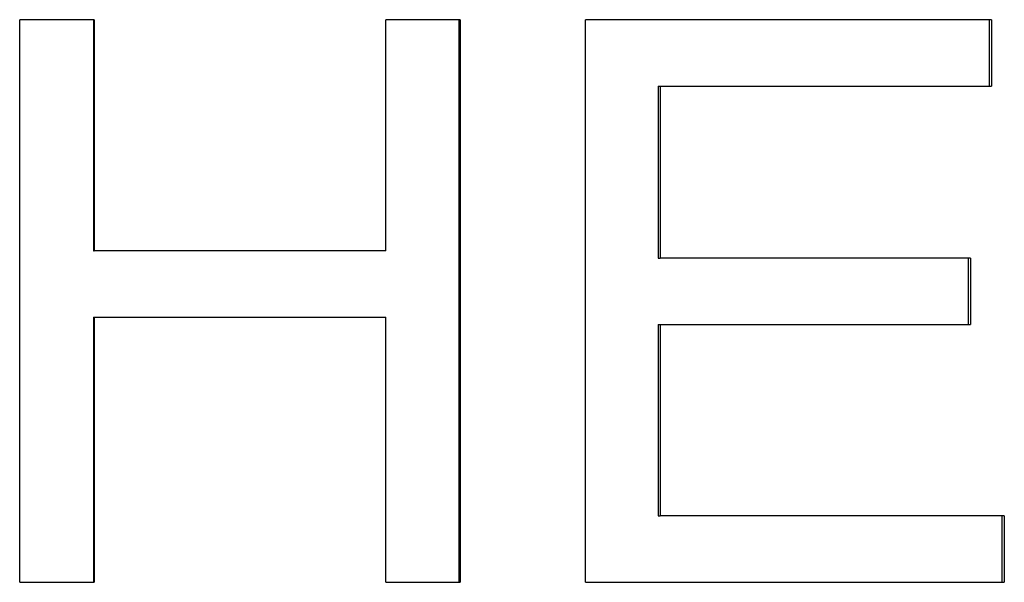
# Paper-space layout 'Layout1' of a CAD drawing. Extents: x -10 to 10, y -0.3 to 15.6.
# Tile 10 of 13: x 0.12 to 0.54, y 5.314 to 5.554. Entities that reach past the tile are written whole.
import ezdxf

# ---------------------------------------------------------------- set-up
doc = ezdxf.new("R2010")
doc.units = 0
doc.header["$MEASUREMENT"] = 0
doc.layers.get('0').update_dxf_attribs({"linetype": 'CONTINUOUS'})

psp = doc.layouts.get("Layout1")

# ---------------------------------------------------------------- linework, layer by layer
for p, q in [((0.15208, 5.55398), (0.12026, 5.55398)), ((0.12026, 5.31398), (0.12026, 5.55398)), ((0.15208, 5.55398), (0.15208, 5.45539)), ((0.30814, 5.55398), (0.27636, 5.55398)), ((0.27636, 5.45539), (0.27636, 5.55398)), ((0.30814, 5.55398), (0.30814, 5.31398)), ((0.53472, 5.55398), (0.36162, 5.55398)), ((0.36162, 5.31398), (0.36162, 5.55398)), ((0.53472, 5.55398), (0.53472, 5.52563)), ((0.39259, 5.52563), (0.39336, 5.52563)), ((0.39336, 5.52563), (0.39336, 5.45228)), ((0.39336, 5.52563), (0.53472, 5.52563)), ((0.15178, 5.45539), (0.15208, 5.45539)), ((0.27636, 5.45539), (0.15208, 5.45539)), ((0.39259, 5.45228), (0.39336, 5.45228)), ((0.52581, 5.45228), (0.39336, 5.45228)), ((0.52581, 5.45228), (0.52581, 5.42392)), ((0.15178, 5.42703), (0.15208, 5.42703)), ((0.15208, 5.42703), (0.15208, 5.31398)), ((0.15208, 5.42703), (0.27636, 5.42703)), ((0.27636, 5.31398), (0.27636, 5.42703)), ((0.39259, 5.42392), (0.39336, 5.42392)), ((0.39336, 5.42392), (0.39336, 5.34234)), ((0.39336, 5.42392), (0.52581, 5.42392)), ((0.39259, 5.34234), (0.39336, 5.34234)), ((0.54018, 5.34234), (0.39336, 5.34234)), ((0.54018, 5.34234), (0.54018, 5.31398)), ((0.12026, 5.31398), (0.15208, 5.31398)), ((0.27636, 5.31398), (0.30814, 5.31398)), ((0.36162, 5.31398), (0.54018, 5.31398))]:
    psp.add_line(p, q)
for points in [[(0.15178, 5.55398), (0.15178, 5.52112), (0.15178, 5.48825), (0.15178, 5.45539)], [(0.30753, 5.55398), (0.30753, 5.47398), (0.30753, 5.39398), (0.30753, 5.31398)], [(0.39259, 5.52563), (0.39259, 5.50118), (0.39259, 5.47673), (0.39259, 5.45228)], [(0.15178, 5.42703), (0.15178, 5.38935), (0.15178, 5.35167), (0.15178, 5.31398)], [(0.39259, 5.42392), (0.39259, 5.39673), (0.39259, 5.36953), (0.39259, 5.34234)]]:
    psp.add_open_spline(points, degree=3)
for points, knots in [([(0.53368, 5.55398), (0.53368, 5.55201), (0.53368, 5.55005), (0.53368, 5.54808), (0.53368, 5.54729), (0.53368, 5.5465), (0.53368, 5.54571), (0.53368, 5.54532), (0.53368, 5.54493), (0.53368, 5.54453), (0.53368, 5.54374), (0.53368, 5.54296), (0.53368, 5.54217), (0.53368, 5.54178), (0.53368, 5.54138), (0.53368, 5.54099), (0.53368, 5.5402), (0.53368, 5.53941), (0.53368, 5.53863), (0.53368, 5.53823), (0.53368, 5.53784), (0.53368, 5.53744), (0.53368, 5.53666), (0.53368, 5.53587), (0.53368, 5.53508), (0.53368, 5.53193), (0.53368, 5.52878), (0.53368, 5.52563)], [0, 0, 0, 0, 0.01500381, 0.01500381, 0.01500381, 0.02100534, 0.02100534, 0.02100534, 0.0240061, 0.0240061, 0.0240061, 0.03000762, 0.03000762, 0.03000762, 0.03300838, 0.03300838, 0.03300838, 0.03900991, 0.03900991, 0.03900991, 0.04201067, 0.04201067, 0.04201067, 0.0480122, 0.0480122, 0.0480122, 0.07201829, 0.07201829, 0.07201829, 0.07201829]), ([(0.52478, 5.45228), (0.52478, 5.45149), (0.52478, 5.4507), (0.52478, 5.44991), (0.52478, 5.44913), (0.52478, 5.44834), (0.52478, 5.44755), (0.52478, 5.44716), (0.52478, 5.44676), (0.52478, 5.44637), (0.52478, 5.44558), (0.52478, 5.44479), (0.52478, 5.44401), (0.52478, 5.44361), (0.52478, 5.44322), (0.52478, 5.44282), (0.52478, 5.44204), (0.52478, 5.44125), (0.52478, 5.44046), (0.52478, 5.44007), (0.52478, 5.43967), (0.52478, 5.43928), (0.52478, 5.43849), (0.52478, 5.43771), (0.52478, 5.43692), (0.52478, 5.43652), (0.52478, 5.43613), (0.52478, 5.43574), (0.52478, 5.43495), (0.52478, 5.43416), (0.52478, 5.43337), (0.52478, 5.43298), (0.52478, 5.43259), (0.52478, 5.43219), (0.52478, 5.42944), (0.52478, 5.42668), (0.52478, 5.42392)], [0, 0, 0, 0, 0.00600152, 0.00600152, 0.00600152, 0.01200305, 0.01200305, 0.01200305, 0.01500381, 0.01500381, 0.01500381, 0.02100534, 0.02100534, 0.02100534, 0.0240061, 0.0240061, 0.0240061, 0.03000762, 0.03000762, 0.03000762, 0.03300838, 0.03300838, 0.03300838, 0.03900991, 0.03900991, 0.03900991, 0.04201067, 0.04201067, 0.04201067, 0.0480122, 0.0480122, 0.0480122, 0.05101296, 0.05101296, 0.05101296, 0.07201829, 0.07201829, 0.07201829, 0.07201829]), ([(0.53913, 5.34234), (0.53913, 5.34076), (0.53913, 5.33919), (0.53913, 5.33761), (0.53913, 5.33604), (0.53913, 5.33446), (0.53913, 5.33289), (0.53913, 5.3321), (0.53913, 5.33131), (0.53913, 5.33052), (0.53913, 5.33013), (0.53913, 5.32974), (0.53913, 5.32934), (0.53913, 5.32855), (0.53913, 5.32777), (0.53913, 5.32698), (0.53913, 5.32658), (0.53913, 5.32619), (0.53913, 5.3258), (0.53913, 5.32501), (0.53913, 5.32422), (0.53913, 5.32343), (0.53913, 5.32304), (0.53913, 5.32265), (0.53913, 5.32225), (0.53913, 5.3195), (0.53913, 5.31674), (0.53913, 5.31398)], [0, 0, 0, 0, 0.01200305, 0.01200305, 0.01200305, 0.0240061, 0.0240061, 0.0240061, 0.03000762, 0.03000762, 0.03000762, 0.03300838, 0.03300838, 0.03300838, 0.03900991, 0.03900991, 0.03900991, 0.04201067, 0.04201067, 0.04201067, 0.0480122, 0.0480122, 0.0480122, 0.05101296, 0.05101296, 0.05101296, 0.07201829, 0.07201829, 0.07201829, 0.07201829])]:
    psp.add_open_spline(points, degree=3, knots=knots)

doc.saveas('drawing.dxf')
